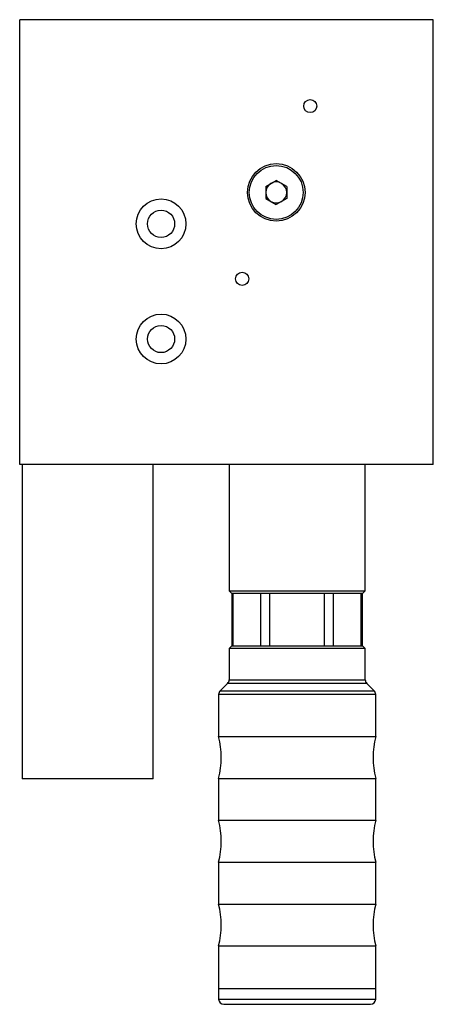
# Model space of a CAD drawing. Header units: millimetres. Extents: x 63 to 142, y 53 to 241.
import ezdxf

# ---------------------------------------------------------------- set-up
doc = ezdxf.new("R2010")
doc.units = ezdxf.units.MM

msp = doc.modelspace()

# ---------------------------------------------------------------- linework, layer by layer
at = {"color": 7, "linetype": 'Continuous', "lineweight": 25}
for p, q in [((63.29, 155.89), (63.29, 240.89)), ((142.29, 240.89), (63.29, 240.89)), ((142.29, 155.89), (142.29, 240.89)), ((110.29, 209.05), (112.29, 210.2)), ((110.29, 209.05), (110.29, 206.74)), ((114.29, 209.05), (112.29, 210.2)), ((114.29, 209.05), (114.29, 206.74)), ((110.29, 206.74), (112.29, 205.58)), ((114.29, 206.74), (112.29, 205.58)), ((142.29, 155.89), (63.29, 155.89)), ((63.79, 155.89), (63.79, 95.89)), ((88.79, 95.89), (88.79, 155.89)), ((103.29, 155.89), (103.29, 131.79)), ((129.29, 131.79), (129.29, 155.89)), ((103.29, 131.79), (103.79, 131.29)), ((103.29, 131.79), (129.29, 131.79)), ((128.79, 131.29), (129.29, 131.79)), ((128.79, 131.29), (103.79, 131.29)), ((103.81, 131.29), (103.81, 121.29)), ((104.08, 121.29), (104.08, 131.29)), ((109.32, 121.29), (109.32, 131.29)), ((111.05, 121.29), (111.05, 131.29)), ((121.53, 121.29), (121.53, 131.29)), ((123.26, 121.29), (123.26, 131.29)), ((128.5, 121.29), (128.5, 131.29)), ((128.77, 121.29), (128.77, 131.29)), ((103.79, 121.29), (103.29, 120.79)), ((103.29, 120.79), (103.29, 114.81)), ((129.29, 120.79), (103.29, 120.79)), ((103.79, 121.29), (128.79, 121.29)), ((129.29, 120.79), (128.79, 121.29)), ((129.29, 114.81), (129.29, 120.79)), ((103, 114.1), (101.58, 112.69)), ((131, 112.69), (129.58, 114.1)), ((101.29, 111.98), (101.29, 103.94)), ((131.29, 103.94), (131.29, 111.98)), ((101.29, 103.94), (131.29, 103.94)), ((101.29, 95.94), (101.29, 87.94)), ((101.29, 95.94), (131.29, 95.94)), ((131.29, 87.94), (131.29, 95.94)), ((88.34, 95.89), (63.79, 95.89)), ((88.79, 95.89), (88.34, 95.89)), ((101.29, 87.94), (131.29, 87.94)), ((101.29, 79.94), (101.29, 71.94)), ((101.29, 79.94), (131.29, 79.94)), ((131.29, 71.94), (131.29, 79.94)), ((101.29, 71.94), (131.29, 71.94)), ((101.29, 63.94), (101.29, 55.79)), ((101.29, 63.94), (131.29, 63.94)), ((131.29, 55.79), (131.29, 63.94)), ((101.29, 55.79), (101.29, 53.79)), ((101.29, 55.79), (131.29, 55.79)), ((131.29, 53.79), (131.29, 55.79)), ((102.29, 52.79), (130.29, 52.79))]:
    msp.add_line(p, q, dxfattribs=at)
at = {"color": 8, "linetype": 'Continuous', "lineweight": 25}
for p, q in [((103.29, 114.81), (129.29, 114.81)), ((129.58, 114.1), (103, 114.1)), ((131.29, 111.98), (101.29, 111.98)), ((101.58, 112.69), (131, 112.69)), ((101.29, 53.79), (131.29, 53.79))]:
    msp.add_line(p, q, dxfattribs=at)
at = {"color": 7, "linetype": 'Continuous', "lineweight": 25}
for centre, radius in [((118.79, 224.39), 1.25), ((112.29, 207.89), 5.5), ((112.29, 207.89), 5.15), ((90.29, 201.89), 4.75), ((90.29, 201.89), 2.6), ((105.79, 191.39), 1.25), ((90.29, 179.89), 4.75), ((90.29, 179.89), 2.6)]:
    msp.add_circle(centre, radius, dxfattribs=at)
for centre, radius, start, end in [((112.29, 207.89), 2, 120, 180), ((112.29, 207.89), 2, 60, 120), ((112.29, 207.89), 2, 0, 60), ((112.29, 207.89), 2, 180, 240), ((112.29, 207.89), 2, 300, 0), ((112.29, 207.89), 2, 240, 300), ((102.29, 114.81), 1, 315, 0), ((130.29, 114.81), 1, 180, 225), ((102.29, 111.98), 1, 135, 180), ((130.29, 111.98), 1, 0, 45), ((85.54, 99.94), 16.25, 345.75, 14.25), ((147.04, 99.94), 16.25, 165.75, 194.25), ((85.54, 83.94), 16.25, 345.75, 14.25), ((147.04, 83.94), 16.25, 165.75, 194.25), ((85.54, 67.94), 16.25, 345.75, 14.25), ((147.04, 67.94), 16.25, 165.75, 194.25), ((102.29, 53.79), 1, 180, 270), ((130.29, 53.79), 1, 270, 0)]:
    msp.add_arc(centre, radius, start, end, dxfattribs=at)

doc.saveas('drawing.dxf')
